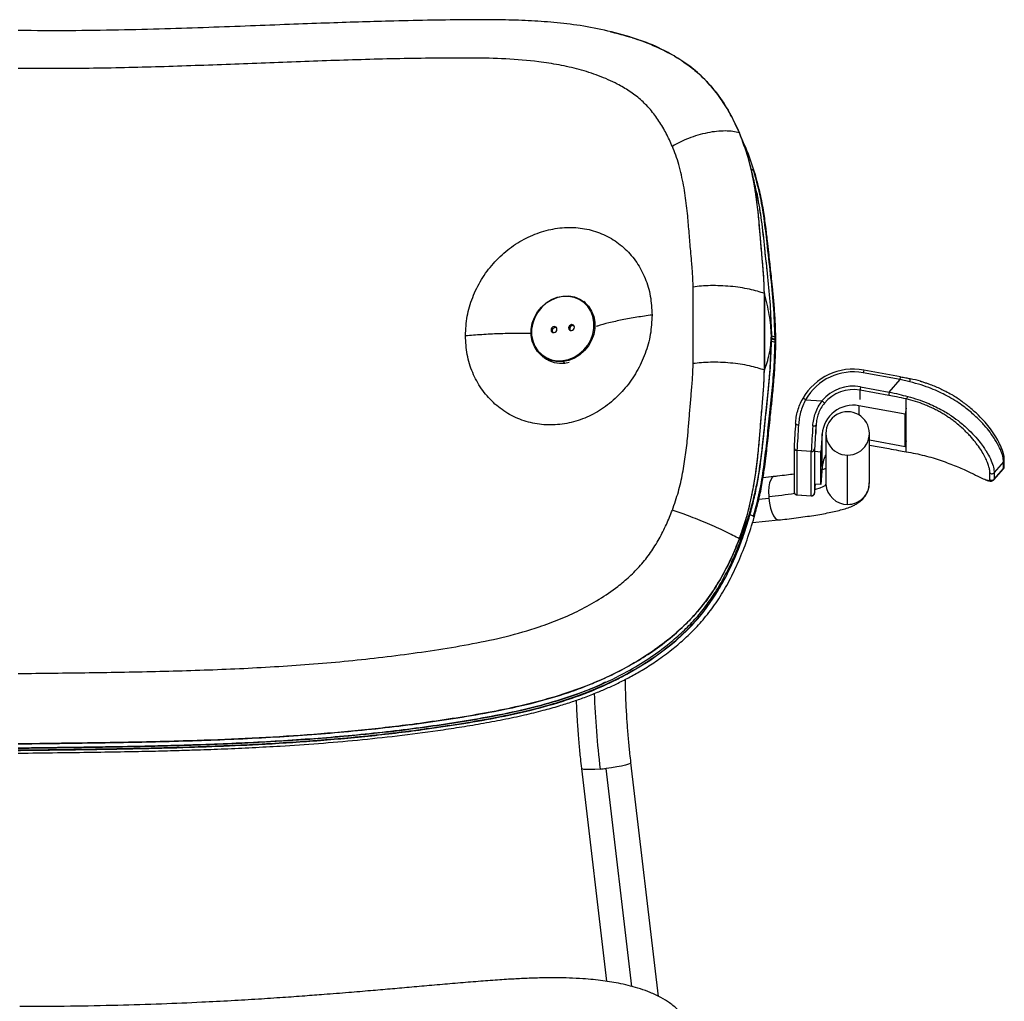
# Model space of a CAD drawing. Header units: millimetres. Extents: x 33 to 395, y 121 to 201.
# Tile 16 of 16: x 363 to 395, y 170 to 201. Entities that reach past the tile are written whole.
import ezdxf

# ---------------------------------------------------------------- set-up
doc = ezdxf.new("R2010")
doc.units = ezdxf.units.MM

msp = doc.modelspace()

# ---------------------------------------------------------------- linework, layer by layer
at = {"color": 8, "linetype": 'Continuous', "lineweight": 25}
for p, q in [((387.035, 196.267), (387.012, 196.297)), ((390.432, 188.93), (390.432, 189.234)), ((390.396, 188.734), (390.396, 188.44)), ((389.02, 187.841), (389.02, 188.123)), ((390.733, 187.469), (391.354, 187.356)), ((386.897, 185.238), (387.083, 186.027)), ((389.333, 186.26), (389.335, 186.214)), ((387.181, 185.729), (387.505, 185.763)), ((388.407, 185.877), (388.408, 185.869)), ((388.867, 185.836), (388.866, 185.844)), ((383.105, 170.078), (382.277, 177.082))]:
    msp.add_line(p, q, dxfattribs=at)
at = {"color": 7, "linetype": 'Continuous', "lineweight": 25}
for p, q in [((385.071, 190.087), (385.071, 192.549)), ((380.881, 192.24), (380.89, 192.257)), ((381.614, 192.036), (381.556, 192.08)), ((387.359, 189.877), (387.359, 192.34)), ((387.359, 192.34), (387.359, 189.877)), ((387.552, 191.756), (387.559, 191.6)), ((380.636, 191.249), (380.601, 191.276)), ((381.197, 191.312), (381.161, 191.339)), ((387.583, 191.088), (387.58, 191.217)), ((387.582, 191.096), (387.584, 191.071)), ((387.584, 191.071), (387.585, 190.998)), ((387.585, 190.977), (387.584, 190.904)), ((387.585, 190.998), (387.585, 190.988)), ((387.585, 190.988), (387.585, 190.998)), ((387.585, 190.988), (387.585, 190.977)), ((387.585, 190.988), (387.585, 190.982)), ((387.585, 190.977), (387.585, 190.988)), ((380.223, 190.33), (380.274, 190.291)), ((380.881, 190.184), (380.89, 190.153)), ((380.89, 190.153), (380.952, 190.105)), ((380.952, 190.105), (381.089, 190.13)), ((391.736, 189.665), (390.55, 189.88)), ((391.719, 189.577), (390.532, 189.793)), ((391.372, 189.175), (391.719, 189.577)), ((392.035, 189.503), (391.719, 189.577)), ((391.354, 189.067), (390.432, 189.234)), ((390.45, 189.342), (391.372, 189.175)), ((388.682, 188.927), (389.211, 188.889)), ((391.916, 187.258), (391.916, 188.952)), ((391.88, 188.465), (390.396, 188.734)), ((391.916, 188.661), (391.88, 188.465)), ((391.88, 187.416), (391.88, 188.465)), ((389.367, 188.068), (389.366, 188.068)), ((389.219, 187.827), (389.177, 187.248)), ((389.219, 186.778), (389.219, 187.827)), ((389.333, 187.844), (389.333, 186.26)), ((390.733, 186.26), (390.733, 187.844)), ((391.88, 187.416), (390.733, 187.624)), ((391.916, 187.611), (391.88, 187.416)), ((388.315, 187.4), (388.315, 187.393)), ((388.315, 187.393), (388.315, 185.976)), ((388.866, 187.261), (388.407, 187.294)), ((388.407, 187.294), (388.407, 185.877)), ((388.973, 187.353), (388.973, 185.936)), ((390.733, 187.468), (391.354, 187.356)), ((391.354, 187.356), (391.354, 187.356)), ((388.866, 185.844), (388.866, 187.261)), ((389.177, 187.248), (388.978, 187.262)), ((389.177, 186.199), (389.177, 187.248)), ((389.316, 187.138), (389.333, 187.157)), ((390.033, 185.564), (390.033, 187.148)), ((395.069, 186.788), (395.069, 186.998)), ((389.219, 186.778), (389.177, 186.199)), ((394.734, 186.35), (395.038, 186.703)), ((395.045, 186.933), (394.745, 186.586)), ((394.745, 186.376), (395.045, 186.723)), ((395.045, 186.723), (395.045, 186.933)), ((387.668, 186.459), (387.317, 186.422)), ((394.605, 186.364), (394.605, 186.574)), ((394.745, 186.586), (394.745, 186.376)), ((389.177, 186.199), (388.978, 186.213)), ((389.337, 186.26), (389.337, 186.26)), ((388.407, 185.877), (388.866, 185.844)), ((388.408, 185.869), (388.867, 185.836)), ((386.98, 184.979), (387.814, 185.067)), ((383.959, 169.76), (383.072, 177.271)), ((381.483, 177.084), (382.291, 170.243))]:
    msp.add_line(p, q, dxfattribs=at)
at = {"color": 7, "linetype": 'Continuous', "lineweight": 25, "flags": 128}
for points in [[(380.89, 190.153), (380.701, 190.15), (380.519, 190.183), (380.349, 190.25), (380.198, 190.35), (380.07, 190.479), (379.97, 190.633), (379.902, 190.806), (379.867, 190.993), (379.867, 191.187), (379.902, 191.382), (379.97, 191.571), (380.07, 191.747), (380.198, 191.905), (380.349, 192.039), (380.519, 192.144), (380.701, 192.218), (380.89, 192.257)], [(380.881, 192.24), (380.696, 192.202), (380.518, 192.13), (380.352, 192.027), (380.205, 191.896), (380.08, 191.742), (379.982, 191.569), (379.915, 191.385), (379.881, 191.195), (379.881, 191.005), (379.915, 190.822), (379.982, 190.653), (380.08, 190.503), (380.205, 190.376), (380.352, 190.279), (380.518, 190.213), (380.696, 190.181), (380.881, 190.184)], [(380.881, 190.184), (381.065, 190.222), (381.243, 190.294), (381.409, 190.397), (381.557, 190.528), (381.682, 190.682), (381.779, 190.855), (381.846, 191.039), (381.88, 191.229), (381.88, 191.419), (381.846, 191.602), (381.779, 191.771), (381.682, 191.921), (381.557, 192.048), (381.409, 192.145), (381.243, 192.211), (381.065, 192.243), (380.881, 192.24)], [(380.89, 192.257), (381.078, 192.26), (381.261, 192.228), (381.43, 192.16), (381.581, 192.06), (381.709, 191.931), (381.809, 191.777), (381.877, 191.604), (381.912, 191.417), (381.912, 191.223), (381.877, 191.028), (381.809, 190.839), (381.709, 190.663), (381.581, 190.505), (381.43, 190.371), (381.261, 190.266), (381.078, 190.192), (380.89, 190.153)], [(380.601, 191.276), (380.565, 191.265), (380.535, 191.241), (380.514, 191.207), (380.507, 191.17), (380.514, 191.134), (380.535, 191.105), (380.565, 191.088), (380.601, 191.085)], [(380.601, 191.085), (380.636, 191.096), (380.667, 191.12), (380.687, 191.154), (380.694, 191.191), (380.687, 191.227), (380.667, 191.256), (380.636, 191.273), (380.601, 191.276)], [(380.677, 191.244), (380.672, 191.246), (380.636, 191.249)], [(381.161, 191.339), (381.125, 191.328), (381.095, 191.304), (381.075, 191.27), (381.067, 191.233), (381.075, 191.197), (381.095, 191.168), (381.125, 191.151), (381.161, 191.148)], [(381.161, 191.148), (381.196, 191.159), (381.227, 191.183), (381.247, 191.216), (381.254, 191.254), (381.247, 191.29), (381.227, 191.318), (381.196, 191.336), (381.161, 191.339)], [(381.237, 191.307), (381.232, 191.308), (381.197, 191.312)], [(392.041, 189.6), (392.041, 189.601), (392.038, 189.606), (392.034, 189.607)], [(388.361, 188.17), (388.363, 188.161), (388.368, 188.152), (388.376, 188.144), (388.388, 188.136), (388.403, 188.13), (388.42, 188.125), (388.438, 188.121), (388.457, 188.118)], [(388.916, 188.086), (388.936, 188.085), (388.955, 188.086), (388.972, 188.089), (388.988, 188.094), (389.001, 188.099), (389.011, 188.106), (389.017, 188.114), (389.02, 188.123)], [(389.333, 187.172), (389.256, 186.983), (389.219, 186.778)], [(388.992, 186.113), (388.992, 186.116), (389, 186.211)], [(386.896, 185.232), (386.896, 185.234), (386.897, 185.235)], [(382.853, 180.065), (382.941, 180.111), (383.678, 180.554), (384.311, 181.018), (384.51, 181.185), (384.717, 181.37), (384.928, 181.576), (384.984, 181.633), (385.036, 181.688), (385.085, 181.74), (385.13, 181.79), (385.172, 181.838), (385.212, 181.882), (385.329, 182.022), (385.411, 182.124), (385.459, 182.186), (385.471, 182.203), (385.474, 182.207), (385.475, 182.208), (385.475, 182.208), (385.476, 182.208), (385.476, 182.208), (385.476, 182.208), (385.476, 182.208), (385.476, 182.208), (385.476, 182.208), (385.476, 182.208), (385.8, 182.678), (385.898, 182.846)]]:
    msp.add_lwpolyline(points, dxfattribs=at)
at = {"color": 8, "linetype": 'Continuous', "lineweight": 25, "flags": 128}
for points in [[(387.728, 190.898), (387.728, 190.898), (387.704, 190.931)], [(387.729, 190.823), (387.729, 190.825), (387.705, 190.858)], [(387.729, 190.813), (387.729, 190.815), (387.705, 190.847)], [(387.729, 190.804), (387.729, 190.805), (387.705, 190.837)], [(387.728, 190.73), (387.728, 190.731), (387.704, 190.763)], [(387.666, 186.459), (387.657, 186.457), (387.606, 186.425), (387.562, 186.356), (387.528, 186.255), (387.506, 186.126), (387.497, 185.977), (387.501, 185.816)], [(388.973, 185.936), (388.974, 185.929), (388.976, 185.943), (388.98, 185.98), (388.986, 186.038), (388.992, 186.113)], [(388.998, 186.052), (389.009, 186.054), (389.15, 186.096), (389.252, 186.137), (389.314, 186.177), (389.335, 186.214)], [(387.505, 185.763), (387.527, 185.6), (387.56, 185.446), (387.604, 185.31), (387.655, 185.199), (387.711, 185.119), (387.768, 185.075), (387.813, 185.067)], [(387.035, 185.153), (387.035, 185.156), (387.01, 185.179)], [(383.071, 177.272), (383.072, 177.269), (383.049, 177.245), (382.989, 177.218), (382.894, 177.189), (382.769, 177.16), (382.619, 177.131), (382.452, 177.105), (382.277, 177.082)], [(382.08, 177.062), (381.915, 177.05), (381.768, 177.045), (381.646, 177.046), (381.555, 177.053), (381.5, 177.067), (381.483, 177.084)]]:
    msp.add_lwpolyline(points, dxfattribs=at)
at = {"color": 8, "linetype": 'Continuous', "lineweight": 25}
for centre, radius, start, end in [((386.922, 196.157), 0.166, 57.1278, 84.3209), ((391.581, 189.625), 1.062, 166.1017, 170.9442), ((391.796, 189.568), 0.248, 344.8639, 7.4355), ((388.414, 187.393), 0.0997, 180.1367, 266.0734), ((390.035, 186.262), 0.698, 269.8348, 359.848), ((385.726, 203.095), 17.37, 275.8646, 278.6472), ((388.414, 185.976), 0.0997, 180.1367, 266.0734), ((411.587, 180.551), 29.712, 182.0435, 186.7431)]:
    msp.add_arc(centre, radius, start, end, dxfattribs=at)
at = {"color": 7, "linetype": 'Continuous', "lineweight": 25}
for centre, radius, start, end in [((380.647, 191.146), 0.103, 95.8099, 212.767), ((381.207, 191.209), 0.103, 95.8099, 212.767), ((387.541, 190.647), 0.327, 60.1564, 82.5297), ((387.535, 190.54), 0.342, 60.2399, 81.6511), ((387.532, 190.463), 0.345, 60.255, 81.483), ((387.541, 190.572), 0.329, 60.1721, 82.3671), ((387.538, 190.556), 0.336, 60.2063, 82.0081), ((380.838, 191.02), 0.922, 233.1822, 277.1021), ((390.216, 188.047), 1.863, 79.6578, 150.4682), ((390.216, 188.058), 1.763, 79.6555, 150.4705), ((390.216, 188.06), 1.304, 79.6808, 140.4899), ((390.216, 188.05), 1.203, 79.6808, 140.4899), ((392.276, 188.984), 1.861, 168.9048, 172.2857), ((388.547, 188.739), 0.232, 54.5014, 78.2298), ((388.981, 188.57), 0.393, 38.681, 54.3047), ((391.865, 189.041), 0.102, 299.582, 354.4142), ((390.215, 187.752), 0.999, 79.5678, 175.6823), ((390.03, 187.844), 0.696, 89.7624, 270.2376), ((390.036, 187.844), 0.696, 269.7624, 90.2376), ((416.811, 186.061), 28.527, 175.7602, 177.3093), ((418.939, 185.859), 30.565, 175.7602, 177.3093), ((419.397, 185.826), 30.565, 175.7602, 177.3093), ((417.469, 186.014), 28.527, 175.7602, 177.3093), ((388.874, 187.36), 0.0998, 265.7675, 355.7058), ((394.97, 186.788), 0.0991, 319.1953, 359.9828), ((394.669, 186.442), 0.1, 230.5237, 319.1468), ((390.031, 186.262), 0.698, 183.9957, 270.144), ((389.569, 185.955), 2.073, 183.8464, 185.3169), ((388.874, 185.944), 0.0998, 265.7675, 355.7058), ((386.644, 184.53), 0.745, 60.5794, 70.2159), ((386.89, 185.236), 0.0072, 353.6509, 14.9146), ((381.521, 183.557), 6.519, 274.9138, 276.6572)]:
    msp.add_arc(centre, radius, start, end, dxfattribs=at)
for points, knots in [([(383.148, 200.548), (382.839, 200.639), (382.243, 200.813), (381.35, 200.967), (380.501, 201.063), (379.669, 201.115), (378.738, 201.138), (377.692, 201.134), (376.516, 201.118), (375.388, 201.093), (374.296, 201.061), (373.228, 201.025), (372.07, 200.982), (370.82, 200.935), (369.487, 200.885), (368.074, 200.838), (366.584, 200.801), (365.011, 200.777), (363.935, 200.784), (363.383, 200.788)], [0, 0, 0, 0, 0.050112, 0.096914, 0.140689, 0.183439, 0.226811, 0.284638, 0.344395, 0.40685, 0.456554, 0.510221, 0.568266, 0.630673, 0.697429, 0.767145, 0.84081, 0.91842, 1, 1, 1, 1]), ([(382.411, 200.748), (382.59, 200.705), (383.003, 200.606), (383.62, 200.389), (384.26, 200.099), (384.793, 199.776), (385.221, 199.441), (385.555, 199.113), (385.903, 198.691), (386.25, 198.159), (386.455, 197.721), (386.557, 197.502)], [0, 0, 0, 0, 0.098255, 0.226185, 0.353905, 0.482648, 0.569498, 0.654824, 0.741151, 0.870425, 1, 1, 1, 1]), ([(386.557, 197.502), (386.477, 197.675), (386.312, 198.034), (386, 198.552), (385.618, 199.054), (385.163, 199.499), (384.662, 199.863), (384.07, 200.192), (383.559, 200.42), (383.206, 200.523), (383.122, 200.548)], [0, 0, 0, 0, 0.117753, 0.243873, 0.377478, 0.516051, 0.648361, 0.772151, 0.946099, 1, 1, 1, 1]), ([(384.404, 197.067), (384.341, 197.206), (384.213, 197.487), (383.979, 197.885), (383.705, 198.255), (383.384, 198.579), (383.024, 198.848), (382.578, 199.108), (382.041, 199.344), (381.412, 199.545), (380.767, 199.691), (379.982, 199.811), (379.052, 199.886), (377.974, 199.909), (376.885, 199.903), (375.787, 199.888), (374.312, 199.853), (372.454, 199.789), (370.204, 199.7), (367.939, 199.619), (365.664, 199.562), (364.144, 199.568), (363.385, 199.572)], [0, 0, 0, 0, 0.021988, 0.044486, 0.067116, 0.089529, 0.111681, 0.133548, 0.165645, 0.197425, 0.228951, 0.260062, 0.309403, 0.358647, 0.407972, 0.457394, 0.506776, 0.605384, 0.704004, 0.802746, 0.901366, 1, 1, 1, 1]), ([(386.557, 197.502), (386.49, 197.518), (386.354, 197.551), (386.107, 197.566), (385.83, 197.553), (385.533, 197.508), (385.228, 197.432), (384.93, 197.33), (384.651, 197.208), (384.484, 197.113), (384.404, 197.067)], [0, 0, 0, 0, 0.127917, 0.260022, 0.39352, 0.525527, 0.653533, 0.775764, 0.891313, 1, 1, 1, 1]), ([(387.359, 192.34), (387.358, 192.405), (387.357, 192.523), (387.349, 192.688), (387.34, 192.834), (387.331, 192.97), (387.321, 193.101), (387.299, 193.375), (387.264, 193.765), (387.218, 194.287), (387.175, 194.839), (387.103, 195.453), (386.987, 196.123), (386.823, 196.821), (386.648, 197.269), (386.557, 197.502)], [0, 0, 0, 0, 0.0359798, 0.0658186, 0.0928633, 0.1183326, 0.1428244, 0.1666726, 0.2732862, 0.3645327, 0.4623721, 0.5858164, 0.7151, 0.852275, 1, 1, 1, 1]), ([(387.359, 192.34), (387.355, 192.486), (387.348, 192.78), (387.311, 193.222), (387.273, 193.668), (387.233, 194.112), (387.198, 194.554), (387.143, 195.141), (387.041, 195.866), (386.858, 196.715), (386.657, 197.24), (386.557, 197.502)], [0, 0, 0, 0, 0.0815924, 0.1645991, 0.2500181, 0.3346914, 0.4168689, 0.500032, 0.6677496, 0.8344376, 1, 1, 1, 1]), ([(387.035, 196.267), (386.95, 196.527), (386.83, 196.895), (386.665, 197.237), (386.616, 197.338)], [0, 0, 0, 0, 0.704137, 1, 1, 1, 1]), ([(385.071, 192.549), (385.069, 192.632), (385.064, 192.831), (385.044, 193.107), (385.019, 193.411), (384.994, 193.693), (384.968, 193.991), (384.944, 194.272), (384.919, 194.553), (384.896, 194.85), (384.862, 195.163), (384.818, 195.491), (384.764, 195.82), (384.696, 196.151), (384.613, 196.475), (384.518, 196.783), (384.441, 196.974), (384.404, 197.067)], [0, 0, 0, 0, 0.053142, 0.128095, 0.178962, 0.250812, 0.311733, 0.372652, 0.433569, 0.494484, 0.566008, 0.638051, 0.710342, 0.784913, 0.860879, 0.932496, 1, 1, 1, 1]), ([(387.161, 195.331), (387.136, 195.456), (387.077, 195.749), (386.992, 196.124), (386.925, 196.372), (386.903, 196.455)], [0, 0, 0, 0, 0.3309799, 0.7761498, 1, 1, 1, 1]), ([(387.704, 190.931), (387.691, 191.274), (387.665, 191.958), (387.558, 192.963), (387.454, 193.892), (387.358, 194.753), (387.226, 195.539), (387.083, 196.044), (387.012, 196.297)], [0, 0, 0, 0, 0.1873529, 0.3726824, 0.556872, 0.702981, 0.8510282, 1, 1, 1, 1]), ([(387.728, 190.898), (387.722, 191.1), (387.712, 191.476), (387.673, 191.997), (387.633, 192.438), (387.595, 192.802), (387.563, 193.099), (387.532, 193.377), (387.498, 193.685), (387.455, 194.062), (387.405, 194.518), (387.328, 195.045), (387.215, 195.643), (387.097, 196.051), (387.035, 196.267)], [0, 0, 0, 0, 0.109707, 0.204957, 0.286043, 0.353181, 0.406509, 0.451255, 0.507457, 0.577203, 0.660986, 0.75976, 0.872599, 1, 1, 1, 1]), ([(387.115, 195.574), (387.115, 195.573), (387.123, 195.544), (387.127, 195.513), (387.13, 195.482)], [0, 0, 0, 0, 0.025416, 1, 1, 1, 1]), ([(387.129, 195.486), (387.176, 195.222), (387.274, 194.663), (387.361, 193.781), (387.463, 192.877), (387.552, 191.974), (387.573, 191.371), (387.584, 191.071)], [0, 0, 0, 0, 0.183288, 0.387934, 0.597574, 0.799113, 1, 1, 1, 1]), ([(387.2, 195.056), (387.221, 194.933), (387.292, 194.516), (387.351, 193.871), (387.409, 193.354), (387.433, 193.138)], [0, 0, 0, 0, 0.194942, 0.662339, 1, 1, 1, 1]), ([(377.754, 190.987), (377.765, 191.195), (377.788, 191.61), (377.971, 192.222), (378.254, 192.796), (378.636, 193.313), (379.1, 193.753), (379.628, 194.099), (380.198, 194.34), (380.789, 194.465), (381.377, 194.47), (381.939, 194.354), (382.455, 194.122), (382.905, 193.783), (383.273, 193.349), (383.544, 192.835), (383.718, 192.263), (383.739, 191.853), (383.75, 191.648)], [0, 0, 0, 0, 0.063669, 0.12672, 0.189839, 0.252471, 0.314725, 0.376838, 0.43837, 0.500127, 0.56158, 0.62338, 0.685436, 0.747621, 0.81047, 0.873279, 0.936669, 1, 1, 1, 1]), ([(387.359, 192.34), (387.288, 192.365), (387.145, 192.416), (386.883, 192.48), (386.591, 192.533), (386.275, 192.571), (385.952, 192.592), (385.635, 192.595), (385.337, 192.582), (385.158, 192.56), (385.071, 192.549)], [0, 0, 0, 0, 0.12826, 0.260557, 0.39411, 0.526067, 0.653955, 0.776036, 0.891435, 1, 1, 1, 1]), ([(387.585, 190.988), (387.58, 191.096), (387.571, 191.316), (387.519, 191.657), (387.449, 192), (387.389, 192.226), (387.359, 192.34)], [0, 0, 0, 0, 0.240156, 0.486358, 0.740162, 1, 1, 1, 1]), ([(383.75, 191.648), (383.74, 191.44), (383.718, 191.024), (383.543, 190.406), (383.273, 189.822), (382.904, 189.295), (382.455, 188.843), (381.939, 188.488), (381.377, 188.24), (380.79, 188.115), (380.199, 188.11), (379.629, 188.233), (379.1, 188.472), (378.636, 188.824), (378.252, 189.268), (377.971, 189.792), (377.787, 190.37), (377.765, 190.781), (377.754, 190.987)], [0, 0, 0, 0, 0.0634567, 0.1267356, 0.1897796, 0.2524019, 0.314723, 0.3766413, 0.4383382, 0.4998897, 0.5614577, 0.6231759, 0.6852149, 0.7475346, 0.8102992, 0.8732867, 0.9366019, 1, 1, 1, 1]), ([(387.584, 190.904), (387.573, 190.6), (387.552, 189.991), (387.463, 189.059), (387.362, 188.119), (387.266, 187.178), (387.131, 186.246), (386.975, 185.635), (386.897, 185.329)], [0, 0, 0, 0, 0.16411, 0.328921, 0.500407, 0.668605, 0.834543, 1, 1, 1, 1]), ([(386.897, 185.235), (386.941, 185.4), (387.033, 185.741), (387.134, 186.237), (387.216, 186.737), (387.28, 187.248), (387.338, 187.796), (387.394, 188.314), (387.442, 188.776), (387.485, 189.202), (387.526, 189.653), (387.558, 190.1), (387.577, 190.487), (387.582, 190.71), (387.584, 190.805)], [0, 0, 0, 0, 0.089461, 0.18567, 0.267285, 0.357949, 0.460342, 0.56219, 0.636302, 0.708367, 0.791243, 0.879203, 0.948861, 1, 1, 1, 1]), ([(387.083, 186.027), (387.095, 186.076), (387.182, 186.436), (387.264, 187.108), (387.364, 188.033), (387.461, 188.956), (387.552, 189.883), (387.573, 190.5), (387.584, 190.81)], [0, 0, 0, 0, 0.031389, 0.226863, 0.419376, 0.611536, 0.804912, 1, 1, 1, 1]), ([(387.359, 189.877), (387.389, 189.959), (387.449, 190.121), (387.519, 190.389), (387.571, 190.674), (387.58, 190.884), (387.585, 190.988)], [0, 0, 0, 0, 0.259818, 0.513437, 0.759554, 1, 1, 1, 1]), ([(387.584, 191.071), (387.584, 191.057), (387.584, 191.033), (387.584, 191.008), (387.585, 190.998)], [0, 0, 0, 0, 0.562176, 1, 1, 1, 1]), ([(387.585, 190.977), (387.584, 190.964), (387.584, 190.939), (387.584, 190.915), (387.584, 190.904)], [0, 0, 0, 0, 0.557852, 1, 1, 1, 1]), ([(387.584, 190.904), (387.584, 190.918), (387.584, 190.942), (387.584, 190.967), (387.585, 190.977)], [0, 0, 0, 0, 0.559979, 1, 1, 1, 1]), ([(387.705, 190.858), (387.705, 190.866), (387.704, 190.88), (387.704, 190.899), (387.704, 190.915), (387.704, 190.925), (387.704, 190.931)], [0, 0, 0, 0, 0.347644, 0.5649869, 0.7823968, 1, 1, 1, 1]), ([(387.704, 190.763), (387.704, 190.771), (387.704, 190.785), (387.704, 190.804), (387.704, 190.82), (387.704, 190.831), (387.705, 190.837)], [0, 0, 0, 0, 0.336123, 0.553402, 0.770682, 1, 1, 1, 1]), ([(387.705, 190.847), (387.705, 190.848), (387.705, 190.85), (387.705, 190.853), (387.705, 190.855), (387.705, 190.857), (387.705, 190.858)], [0, 0, 0, 0, 0.356713, 0.548159, 0.773024, 1, 1, 1, 1]), ([(387.705, 190.837), (387.705, 190.838), (387.705, 190.84), (387.705, 190.842), (387.705, 190.845), (387.705, 190.846), (387.705, 190.847)], [0, 0, 0, 0, 0.336135, 0.555284, 0.754444, 1, 1, 1, 1]), ([(387.729, 190.825), (387.729, 190.837), (387.728, 190.861), (387.728, 190.886), (387.728, 190.898)], [0, 0, 0, 0, 0.505092, 1, 1, 1, 1]), ([(387.728, 190.73), (387.728, 190.742), (387.728, 190.767), (387.729, 190.791), (387.729, 190.804)], [0, 0, 0, 0, 0.494794, 1, 1, 1, 1]), ([(387.729, 190.813), (387.729, 190.814), (387.729, 190.818), (387.729, 190.821), (387.729, 190.823)], [0, 0, 0, 0, 0.496274, 1, 1, 1, 1]), ([(387.729, 190.802), (387.729, 190.804), (387.729, 190.808), (387.729, 190.811), (387.729, 190.813)], [0, 0, 0, 0, 0.5026446, 1, 1, 1, 1]), ([(387.01, 185.179), (387.079, 185.442), (387.216, 185.965), (387.346, 186.755), (387.434, 187.536), (387.519, 188.325), (387.602, 189.126), (387.677, 189.945), (387.695, 190.489), (387.704, 190.763)], [0, 0, 0, 0, 0.1423, 0.283378, 0.423064, 0.561195, 0.70637, 0.852576, 1, 1, 1, 1]), ([(387.035, 185.153), (387.092, 185.366), (387.197, 185.757), (387.3, 186.299), (387.369, 186.743), (387.415, 187.115), (387.452, 187.449), (387.487, 187.776), (387.523, 188.112), (387.563, 188.484), (387.609, 188.921), (387.659, 189.445), (387.708, 190.059), (387.721, 190.496), (387.728, 190.73)], [0, 0, 0, 0, 0.115295, 0.212221, 0.291308, 0.353739, 0.411891, 0.470342, 0.529272, 0.592314, 0.670229, 0.763978, 0.873797, 1, 1, 1, 1]), ([(387.554, 190.256), (387.551, 190.163), (387.535, 189.761), (387.46, 189.046), (387.37, 188.193), (387.291, 187.418), (387.228, 186.953), (387.196, 186.721)], [0, 0, 0, 0, 0.079364, 0.342563, 0.605772, 0.803179, 1, 1, 1, 1]), ([(384.404, 185.382), (384.471, 185.578), (384.607, 185.969), (384.737, 186.566), (384.834, 187.161), (384.895, 187.711), (384.934, 188.214), (384.973, 188.675), (385.012, 189.136), (385.053, 189.608), (385.065, 189.925), (385.071, 190.087)], [0, 0, 0, 0, 0.12781, 0.254762, 0.380528, 0.505487, 0.603573, 0.700526, 0.798032, 0.896769, 1, 1, 1, 1]), ([(387.359, 189.877), (387.288, 189.902), (387.145, 189.953), (386.883, 190.017), (386.591, 190.071), (386.275, 190.109), (385.952, 190.13), (385.635, 190.133), (385.337, 190.119), (385.158, 190.098), (385.071, 190.087)], [0, 0, 0, 0, 0.12826, 0.260557, 0.39411, 0.526067, 0.653955, 0.776036, 0.891435, 1, 1, 1, 1]), ([(386.557, 184.46), (386.648, 184.721), (386.823, 185.224), (386.987, 185.975), (387.103, 186.682), (387.172, 187.294), (387.212, 187.81), (387.248, 188.245), (387.277, 188.577), (387.298, 188.821), (387.311, 188.973), (387.323, 189.129), (387.335, 189.292), (387.346, 189.467), (387.356, 189.663), (387.358, 189.802), (387.359, 189.877)], [0, 0, 0, 0, 0.147757, 0.284946, 0.414216, 0.53764, 0.621868, 0.698836, 0.77779, 0.805102, 0.833038, 0.861782, 0.891479, 0.922984, 0.957956, 1, 1, 1, 1]), ([(386.557, 184.46), (386.635, 184.681), (386.79, 185.121), (386.951, 185.796), (387.073, 186.474), (387.154, 187.111), (387.204, 187.693), (387.248, 188.243), (387.296, 188.791), (387.343, 189.344), (387.354, 189.7), (387.359, 189.877)], [0, 0, 0, 0, 0.1250643, 0.2494378, 0.374, 0.4991249, 0.5997078, 0.6953239, 0.802664, 0.9016844, 1, 1, 1, 1]), ([(391.737, 189.665), (391.793, 189.654), (391.893, 189.636), (391.991, 189.616), (392.034, 189.607)], [0, 0, 0, 0, 0.559822, 1, 1, 1, 1]), ([(395.045, 186.933), (395.04, 186.989), (395.031, 187.101), (394.953, 187.319), (394.823, 187.576), (394.646, 187.842), (394.435, 188.102), (394.203, 188.346), (393.954, 188.567), (393.705, 188.756), (393.486, 188.903), (393.247, 189.043), (392.991, 189.172), (392.72, 189.289), (392.405, 189.405), (392.159, 189.47), (392.035, 189.503)], [0, 0, 0, 0, 0.123924, 0.247714, 0.371655, 0.495666, 0.578102, 0.660576, 0.743569, 0.785565, 0.827576, 0.869745, 0.901838, 0.934056, 0.966852, 1, 1, 1, 1]), ([(392.397, 189.513), (392.391, 189.515), (392.285, 189.549), (392.159, 189.575), (392.041, 189.6)], [0, 0, 0, 0, 0.057286, 1, 1, 1, 1]), ([(392.368, 189.525), (392.404, 189.514), (392.478, 189.493), (392.584, 189.457), (392.714, 189.411), (392.865, 189.351), (393.03, 189.276), (393.207, 189.189), (393.316, 189.127), (393.378, 189.091)], [0, 0, 0, 0, 0.084129, 0.170724, 0.260179, 0.416787, 0.583266, 0.760827, 1, 1, 1, 1]), ([(388.361, 188.17), (388.368, 188.235), (388.38, 188.367), (388.427, 188.572), (388.496, 188.775), (388.562, 188.902), (388.595, 188.965)], [0, 0, 0, 0, 0.2496997, 0.5006065, 0.7501395, 1, 1, 1, 1]), ([(388.682, 188.927), (388.65, 188.862), (388.587, 188.732), (388.521, 188.527), (388.476, 188.319), (388.464, 188.187), (388.457, 188.118)], [0, 0, 0, 0, 0.249182, 0.499417, 0.742673, 1, 1, 1, 1]), ([(388.916, 188.086), (388.923, 188.154), (388.937, 188.29), (388.996, 188.501), (389.083, 188.706), (389.168, 188.828), (389.211, 188.889)], [0, 0, 0, 0, 0.251346, 0.500214, 0.750966, 1, 1, 1, 1]), ([(391.916, 188.952), (391.814, 188.975), (391.632, 189.015), (391.439, 189.051), (391.354, 189.067)], [0, 0, 0, 0, 0.55853, 1, 1, 1, 1]), ([(391.372, 189.175), (391.475, 189.152), (391.679, 189.105), (391.871, 189.056), (391.967, 189.031)], [0, 0, 0, 0, 0.5030603, 1, 1, 1, 1]), ([(394.605, 186.574), (394.603, 186.609), (394.599, 186.68), (394.567, 186.807), (394.515, 186.95), (394.439, 187.111), (394.337, 187.288), (394.226, 187.45), (394.119, 187.589), (394.029, 187.697), (393.926, 187.81), (393.811, 187.927), (393.68, 188.049), (393.55, 188.159), (393.426, 188.255), (393.31, 188.339), (393.19, 188.419), (393.065, 188.496), (392.934, 188.571), (392.796, 188.642), (392.652, 188.709), (392.466, 188.787), (392.231, 188.873), (392.018, 188.927), (391.916, 188.952)], [0, 0, 0, 0, 0.0834146, 0.1669202, 0.2498039, 0.3337453, 0.4173866, 0.4996331, 0.5426707, 0.584207, 0.6242679, 0.6682791, 0.7099763, 0.7494184, 0.7771118, 0.8034411, 0.8284447, 0.8521676, 0.8746623, 0.8966334, 0.9173263, 0.9368389, 0.9698327, 1, 1, 1, 1]), ([(391.967, 189.031), (392.079, 189), (392.301, 188.937), (392.58, 188.832), (392.821, 188.725), (393.098, 188.583), (393.382, 188.407), (393.683, 188.183), (393.942, 187.951), (394.162, 187.718), (394.364, 187.467), (394.533, 187.21), (394.657, 186.962), (394.732, 186.749), (394.741, 186.64), (394.745, 186.586)], [0, 0, 0, 0, 0.032875, 0.065375, 0.097103, 0.128541, 0.191532, 0.254267, 0.337699, 0.420593, 0.503303, 0.627496, 0.751748, 0.875825, 1, 1, 1, 1]), ([(395.069, 187.001), (395.068, 187.021), (395.067, 187.057), (395.06, 187.109), (395.052, 187.152), (395.043, 187.188), (395.035, 187.222), (395.024, 187.257), (394.994, 187.349), (394.931, 187.501), (394.802, 187.735), (394.644, 187.967), (394.457, 188.2), (394.243, 188.429), (394.035, 188.619), (393.869, 188.753), (393.783, 188.816), (393.695, 188.877), (393.581, 188.959), (393.475, 189.032), (393.405, 189.073), (393.391, 189.082)], [0, 0, 0, 0, 0.049757, 0.090225, 0.121428, 0.145211, 0.168745, 0.192756, 0.217158, 0.351538, 0.471575, 0.591577, 0.682385, 0.773103, 0.866184, 0.893124, 0.915696, 0.935748, 0.961343, 0.99215, 1, 1, 1, 1]), ([(389.288, 188.816), (389.249, 188.764), (389.172, 188.659), (389.091, 188.481), (389.038, 188.298), (389.026, 188.181), (389.02, 188.123)], [0, 0, 0, 0, 0.249495, 0.499772, 0.748503, 1, 1, 1, 1]), ([(391.354, 187.356), (391.459, 187.338), (391.647, 187.304), (391.833, 187.272), (391.916, 187.258)], [0, 0, 0, 0, 0.559941, 1, 1, 1, 1]), ([(391.916, 187.258), (392.114, 187.22), (392.511, 187.143), (393.054, 186.974), (393.532, 186.792), (393.928, 186.612), (394.226, 186.469), (394.394, 186.385), (394.438, 186.372), (394.44, 186.371)], [0, 0, 0, 0, 0.1651, 0.330636, 0.495196, 0.660884, 0.825839, 0.991389, 1, 1, 1, 1]), ([(389.333, 186.71), (389.297, 186.701), (389.26, 186.692), (389.213, 186.683), (389.212, 186.683)], [0, 0, 0, 0, 0.982216, 1, 1, 1, 1]), ([(395.036, 186.701), (395.046, 186.713), (395.059, 186.728), (395.062, 186.75), (395.063, 186.756)], [0, 0, 0, 0, 0.744065, 1, 1, 1, 1]), ([(388.315, 186.536), (388.235, 186.525), (388.065, 186.503), (387.846, 186.478), (387.706, 186.463), (387.666, 186.459)], [0, 0, 0, 0, 0.386486, 0.828454, 1, 1, 1, 1]), ([(394.47, 186.354), (394.479, 186.351), (394.504, 186.34), (394.541, 186.328), (394.584, 186.315), (394.665, 186.305), (394.71, 186.336), (394.737, 186.354)], [0, 0, 0, 0, 0.093274, 0.26668, 0.437954, 0.675342, 1, 1, 1, 1]), ([(387.095, 186.164), (387.087, 186.116), (387.08, 186.068), (387.068, 186.021), (387.068, 186.02)], [0, 0, 0, 0, 0.98943, 1, 1, 1, 1]), ([(387.813, 185.067), (387.902, 185.076), (388.097, 185.097), (388.384, 185.132), (388.675, 185.171), (388.949, 185.212), (389.205, 185.255), (389.443, 185.3), (389.661, 185.347), (389.864, 185.399), (390.05, 185.456), (390.2, 185.515), (390.324, 185.58), (390.419, 185.644), (390.507, 185.72), (390.589, 185.814), (390.659, 185.927), (390.708, 186.058), (390.734, 186.172), (390.73, 186.24), (390.729, 186.26)], [0, 0, 0, 0, 0.058916, 0.129616, 0.200568, 0.271886, 0.343747, 0.416438, 0.490474, 0.566875, 0.648032, 0.729966, 0.778199, 0.816872, 0.852212, 0.885989, 0.919344, 0.95267, 0.986058, 1, 1, 1, 1]), ([(388.867, 185.837), (388.875, 185.837), (388.893, 185.835), (388.92, 185.845), (388.942, 185.861), (388.956, 185.878), (388.965, 185.893), (388.969, 185.903), (388.971, 185.911), (388.973, 185.92), (388.975, 185.93), (388.977, 185.949), (388.982, 185.998), (388.987, 186.056), (388.991, 186.105), (388.992, 186.115)], [0, 0, 0, 0, 0.027767, 0.066762, 0.098724, 0.125983, 0.148559, 0.166645, 0.185443, 0.2144, 0.279831, 0.429055, 0.673444, 0.932554, 1, 1, 1, 1]), ([(388.315, 185.976), (388.315, 185.973), (388.315, 185.968), (388.315, 185.958), (388.318, 185.943), (388.324, 185.925), (388.338, 185.903), (388.362, 185.882), (388.388, 185.87), (388.404, 185.87), (388.409, 185.87)], [0, 0, 0, 0, 0.249991, 0.416248, 0.485597, 0.563457, 0.675609, 0.802702, 0.944726, 1, 1, 1, 1]), ([(363.385, 180.131), (364.145, 180.14), (365.665, 180.159), (367.942, 180.197), (370.209, 180.269), (372.461, 180.396), (374.321, 180.562), (375.796, 180.741), (376.896, 180.9), (377.986, 181.084), (379.066, 181.311), (379.998, 181.576), (380.784, 181.867), (381.428, 182.159), (382.055, 182.508), (382.589, 182.874), (383.033, 183.246), (383.392, 183.606), (383.71, 184.014), (383.983, 184.455), (384.215, 184.913), (384.341, 185.227), (384.404, 185.382)], [0, 0, 0, 0, 0.0987068, 0.1974044, 0.296227, 0.3949205, 0.4936042, 0.5430253, 0.5924917, 0.6418747, 0.6912094, 0.740695, 0.7719173, 0.8034489, 0.8350351, 0.8671027, 0.8888438, 0.9108887, 0.9333486, 0.955873, 0.9781781, 1, 1, 1, 1]), ([(363.385, 177.733), (363.572, 177.736), (363.958, 177.741), (364.546, 177.748), (365.128, 177.755), (365.599, 177.762), (365.96, 177.767), (366.237, 177.772), (366.519, 177.777), (366.785, 177.781), (367.044, 177.786), (367.316, 177.792), (367.616, 177.798), (367.908, 177.805), (368.155, 177.812), (368.363, 177.817), (368.575, 177.823), (368.811, 177.83), (369.061, 177.838), (369.3, 177.846), (369.567, 177.856), (369.862, 177.867), (370.209, 177.881), (370.569, 177.897), (371.305, 177.933), (372.396, 177.997), (373.842, 178.111), (375.28, 178.257), (376.599, 178.425), (377.794, 178.608), (378.864, 178.799), (379.919, 179.031), (380.958, 179.326), (381.977, 179.703), (382.876, 180.136), (383.656, 180.606), (384.251, 181.041), (384.74, 181.468), (385.131, 181.867), (385.481, 182.293), (385.796, 182.75), (386.08, 183.237), (386.33, 183.746), (386.547, 184.267), (386.736, 184.792), (386.843, 185.149), (386.897, 185.329)], [0, 0, 0, 0, 0.020852, 0.042922, 0.065437, 0.085554, 0.095355, 0.105633, 0.116387, 0.12675, 0.135276, 0.145338, 0.157072, 0.168716, 0.177932, 0.184721, 0.191904, 0.201685, 0.211033, 0.219948, 0.22843, 0.240884, 0.253059, 0.267419, 0.281281, 0.335791, 0.39046, 0.445196, 0.499943, 0.542184, 0.583848, 0.62507, 0.666924, 0.708587, 0.750153, 0.781285, 0.812477, 0.833657, 0.854351, 0.875034, 0.895167, 0.915997, 0.937671, 0.958179, 0.978929, 1, 1, 1, 1]), ([(363.385, 177.675), (364.119, 177.683), (365.591, 177.701), (367.795, 177.739), (369.993, 177.807), (372.179, 177.919), (374.351, 178.094), (376.143, 178.303), (377.562, 178.515), (378.62, 178.696), (379.672, 178.914), (380.718, 179.192), (381.753, 179.549), (382.678, 179.967), (383.489, 180.429), (384.188, 180.914), (384.843, 181.476), (385.431, 182.125), (385.922, 182.852), (386.323, 183.625), (386.648, 184.423), (386.814, 184.966), (386.897, 185.238)], [0, 0, 0, 0, 0.081821, 0.163876, 0.24596, 0.328022, 0.410232, 0.492648, 0.533789, 0.574948, 0.616276, 0.657871, 0.699931, 0.742445, 0.774276, 0.80632, 0.838828, 0.871292, 0.903834, 0.936197, 0.968139, 1, 1, 1, 1]), ([(363.385, 177.573), (363.804, 177.578), (364.604, 177.588), (365.742, 177.603), (366.76, 177.62), (367.658, 177.638), (368.434, 177.658), (369.206, 177.682), (370.016, 177.711), (370.907, 177.752), (371.914, 177.807), (373.043, 177.884), (374.296, 177.992), (375.575, 178.128), (376.663, 178.27), (377.557, 178.405), (378.256, 178.52), (378.956, 178.649), (379.626, 178.791), (380.227, 178.938), (380.741, 179.083), (381.181, 179.222), (381.593, 179.367), (381.977, 179.516), (382.354, 179.679), (382.718, 179.85), (383.098, 180.048), (383.5, 180.279), (383.935, 180.559), (384.363, 180.874), (384.776, 181.221), (385.162, 181.595), (385.544, 182.033), (385.908, 182.542), (386.244, 183.116), (386.546, 183.748), (386.815, 184.431), (386.961, 184.908), (387.035, 185.153)], [0, 0, 0, 0, 0.046473, 0.08853, 0.126183, 0.159424, 0.188213, 0.212538, 0.245399, 0.278566, 0.312295, 0.358376, 0.405622, 0.45409, 0.504029, 0.530361, 0.557342, 0.585026, 0.612075, 0.635942, 0.656224, 0.673362, 0.688961, 0.706284, 0.720625, 0.735929, 0.752185, 0.769425, 0.788673, 0.810741, 0.829261, 0.849275, 0.870778, 0.893829, 0.918478, 0.944311, 0.971432, 1, 1, 1, 1]), ([(386.557, 184.46), (386.49, 184.496), (386.354, 184.569), (386.107, 184.69), (385.83, 184.818), (385.533, 184.949), (385.228, 185.077), (384.93, 185.194), (384.651, 185.298), (384.484, 185.355), (384.404, 185.382)], [0, 0, 0, 0, 0.127917, 0.260021, 0.393519, 0.525527, 0.653533, 0.775764, 0.891313, 1, 1, 1, 1]), ([(385.923, 182.889), (385.977, 182.981), (386.126, 183.23), (386.366, 183.732), (386.648, 184.42), (386.811, 184.953), (386.896, 185.232)], [0, 0, 0, 0, 0.125458, 0.340145, 0.654686, 1, 1, 1, 1]), ([(386.897, 185.329), (386.848, 185.189), (386.747, 184.895), (386.622, 184.609), (386.557, 184.46)], [0, 0, 0, 0, 0.477644, 1, 1, 1, 1]), ([(363.385, 177.871), (364.168, 177.88), (365.739, 177.899), (368.099, 177.942), (370.463, 178.022), (372.827, 178.16), (374.785, 178.34), (376.344, 178.533), (377.513, 178.706), (378.688, 178.907), (379.881, 179.162), (380.886, 179.452), (381.7, 179.749), (382.32, 180.015), (382.938, 180.327), (383.554, 180.692), (384.132, 181.099), (384.674, 181.554), (385.173, 182.059), (385.626, 182.636), (386.005, 183.25), (386.314, 183.857), (386.478, 184.264), (386.557, 184.46)], [0, 0, 0, 0, 0.090659, 0.181918, 0.273909, 0.366374, 0.459365, 0.506118, 0.553012, 0.600296, 0.649094, 0.699819, 0.726104, 0.753127, 0.780662, 0.808835, 0.838306, 0.864229, 0.891967, 0.921174, 0.949128, 0.975418, 1, 1, 1, 1]), ([(386.557, 184.46), (386.451, 184.202), (386.246, 183.7), (385.897, 183.063), (385.553, 182.545), (385.218, 182.119), (384.788, 181.661), (384.249, 181.187), (383.601, 180.721), (382.92, 180.315), (382.143, 179.928), (381.257, 179.575), (380.262, 179.267), (379.25, 179.023), (378.229, 178.826), (377.201, 178.658), (375.93, 178.477), (374.421, 178.303), (372.667, 178.154), (370.906, 178.047), (369.331, 177.982), (367.955, 177.943), (366.78, 177.918), (365.632, 177.9), (364.5, 177.885), (363.757, 177.875), (363.385, 177.871)], [0, 0, 0, 0, 0.032401, 0.062871, 0.083859, 0.104472, 0.125697, 0.157101, 0.188542, 0.220055, 0.251328, 0.29223, 0.334456, 0.376571, 0.417484, 0.459457, 0.501235, 0.570535, 0.639667, 0.708686, 0.777485, 0.823707, 0.86882, 0.913962, 0.956906, 1, 1, 1, 1]), ([(363.385, 177.662), (363.583, 177.664), (364.002, 177.669), (364.614, 177.677), (365.191, 177.684), (365.68, 177.691), (366.09, 177.698), (366.61, 177.706), (367.275, 177.719), (368.328, 177.743), (369.608, 177.783), (371.199, 177.853), (372.876, 177.958), (374.636, 178.113), (376.194, 178.298), (377.555, 178.499), (378.721, 178.699), (379.874, 178.946), (381.013, 179.266), (381.939, 179.62), (382.547, 179.898), (382.784, 180.029), (382.845, 180.063)], [0, 0, 0, 0, 0.029518, 0.062582, 0.091289, 0.115634, 0.135612, 0.152598, 0.193277, 0.235137, 0.310281, 0.385388, 0.474794, 0.564247, 0.653794, 0.71471, 0.77554, 0.836388, 0.897264, 0.958508, 0.989349, 1, 1, 1, 1]), ([(382.245, 179.852), (382.153, 179.806), (381.735, 179.599), (380.953, 179.33), (379.913, 179.028), (378.854, 178.797), (377.784, 178.607), (376.348, 178.387), (374.534, 178.169), (372.331, 177.987), (370.11, 177.869), (367.876, 177.799), (365.633, 177.761), (364.135, 177.743), (363.385, 177.733)], [0, 0, 0, 0, 0.01641, 0.074298, 0.132111, 0.190078, 0.248017, 0.305857, 0.421432, 0.537139, 0.652994, 0.768616, 0.884206, 1, 1, 1, 1]), ([(383.072, 177.272), (383.061, 177.366), (383.032, 177.61), (383.001, 177.938), (382.974, 178.251), (382.951, 178.564), (382.927, 178.946), (382.908, 179.396), (382.898, 179.73), (382.897, 179.911), (382.897, 179.946)], [0, 0, 0, 0, 0.105964, 0.274549, 0.364854, 0.453474, 0.622084, 0.790639, 0.959051, 1, 1, 1, 1]), ([(381.313, 179.271), (381.318, 179.152), (381.328, 178.874), (381.352, 178.491), (381.372, 178.228), (381.38, 178.125)], [0, 0, 0, 0, 0.313656, 0.733031, 1, 1, 1, 1]), ([(381.38, 178.125), (381.387, 178.041), (381.407, 177.795), (381.44, 177.447), (381.471, 177.186), (381.484, 177.084)], [0, 0, 0, 0, 0.2428814, 0.7041542, 1, 1, 1, 1]), ([(384.863, 168.657), (384.86, 168.718), (384.852, 168.839), (384.792, 169.013), (384.703, 169.172), (384.554, 169.358), (384.334, 169.549), (384.021, 169.74), (383.705, 169.886), (383.379, 170.003), (383.06, 170.094), (382.75, 170.166), (382.452, 170.221), (382.16, 170.264), (381.851, 170.3), (381.494, 170.33), (381.081, 170.35), (380.631, 170.358), (380.14, 170.353), (379.634, 170.334), (379.115, 170.306), (378.576, 170.27), (377.945, 170.22), (377.284, 170.164), (376.615, 170.106), (375.965, 170.048), (375.331, 169.992), (374.685, 169.937), (373.978, 169.878), (373.273, 169.822), (372.571, 169.768), (371.866, 169.718), (371.078, 169.666), (370.209, 169.614), (369.172, 169.561), (367.957, 169.509), (366.55, 169.466), (365.029, 169.436), (363.977, 169.433), (363.432, 169.432)], [0, 0, 0, 0, 0.010661, 0.020903, 0.030799, 0.040368, 0.058353, 0.074253, 0.092941, 0.109943, 0.126825, 0.143402, 0.159556, 0.175813, 0.193688, 0.213253, 0.239088, 0.265492, 0.302052, 0.336478, 0.366622, 0.402496, 0.43684, 0.46923, 0.49901, 0.526512, 0.551848, 0.57727, 0.605633, 0.63715, 0.661374, 0.6883, 0.718005, 0.750401, 0.785444, 0.832924, 0.884462, 0.94014, 1, 1, 1, 1])]:
    msp.add_open_spline(points, degree=3, knots=knots, dxfattribs=at)
at = {"color": 8, "linetype": 'Continuous', "lineweight": 25}
for points, knots in [([(383.75, 191.648), (383.587, 191.625), (383.256, 191.579), (382.788, 191.495), (382.367, 191.4), (382.086, 191.328), (381.975, 191.285), (381.963, 191.28)], [0, 0, 0, 0, 0.2469909, 0.4994919, 0.745768, 0.9736679, 1, 1, 1, 1]), ([(377.754, 190.987), (377.928, 191.001), (378.281, 191.03), (378.82, 191.058), (379.349, 191.068), (379.704, 191.07), (379.872, 191.061), (379.877, 191.06)], [0, 0, 0, 0, 0.2525508, 0.5101807, 0.7609728, 0.9926423, 1, 1, 1, 1]), ([(394.44, 186.371), (394.488, 186.354), (394.585, 186.318), (394.598, 186.348), (394.605, 186.364)], [0, 0, 0, 0, 0.4852535, 1, 1, 1, 1])]:
    msp.add_open_spline(points, degree=3, knots=knots, dxfattribs=at)
at = {"color": 7, "linetype": 'Continuous', "lineweight": 25}
for points in [[(391.719, 189.577), (391.721, 189.59), (391.726, 189.615), (391.732, 189.645), (391.736, 189.664), (391.736, 189.665), (391.737, 189.665)], [(391.372, 189.175), (391.369, 189.162), (391.365, 189.136), (391.359, 189.102), (391.355, 189.075), (391.354, 189.07), (391.354, 189.067)], [(395.045, 186.933), (395.052, 186.943), (395.065, 186.962), (395.068, 186.986), (395.069, 186.998)], [(394.605, 186.574), (394.616, 186.567), (394.638, 186.553), (394.678, 186.549), (394.716, 186.559), (394.736, 186.577), (394.745, 186.586)]]:
    msp.add_open_spline(points, degree=3, dxfattribs=at)

doc.saveas('drawing.dxf')
